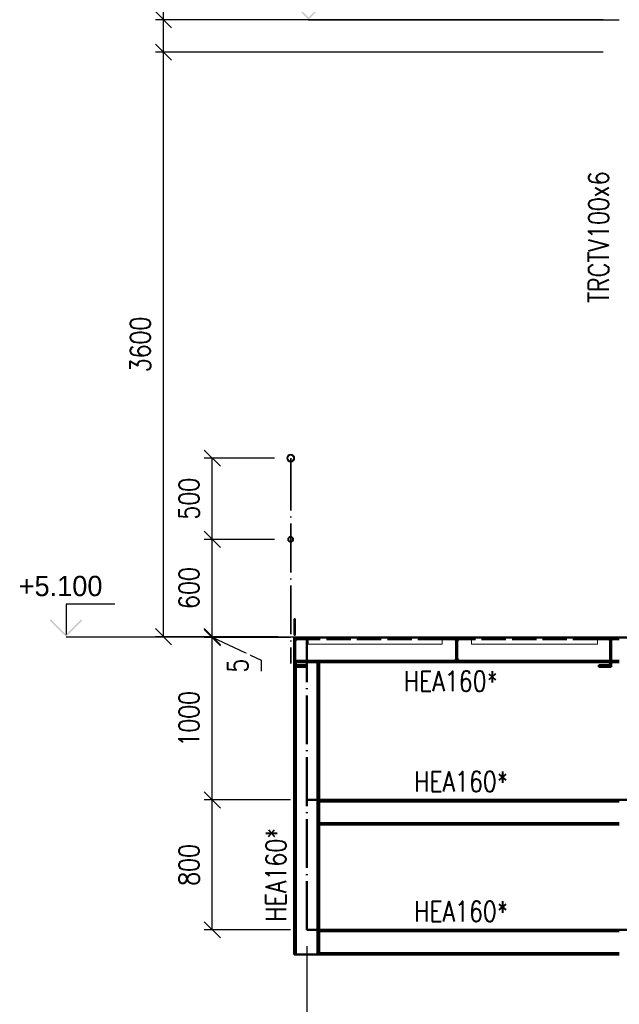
# Paper-space layout 'Layout1' of a CAD drawing. Extents: x -2 to 1380, y -36 to 422.
# Tile 12 of 54: x 355 to 429, y 123 to 244. Entities that reach past the tile are written whole.
import ezdxf

# ---------------------------------------------------------------- set-up
doc = ezdxf.new("R2010")
doc.units = 0
doc.linetypes.add('ACAD_ISO02W100', pattern=[15, 12, -3])
doc.linetypes.add('ACAD_ISO04W100', pattern=[30.5, 24, -3, 0.5, -3])
doc.layers.get('0').update_dxf_attribs({"linetype": 'CONTINUOUS'})
doc.layers.get('DEFPOINTS').update_dxf_attribs({"color": 132, "linetype": 'CONTINUOUS'})
doc.layers.add('AS_INS_ON', color=7, linetype='CONTINUOUS')
for name, color, linetype, lineweight in [('SS_2.ET-HALA_TaO-LAVKA_+5.100m', 210, 'CONTINUOUS', 50), ('SS_2.ET-HALA_TaO-LAVKA_+5.100m-KONZOLA', 202, 'CONTINUOUS', 50), ('SS_2.ET-HALA_TaO-LAVKA_+5.100m-PLECH', 90, 'CONTINUOUS', 13), ('SS_2.ET-HALA_TaO-LAVKA_+5.100m-PLECH-VYZTUHA', 150, 'CONTINUOUS', 13), ('SS_2.ET-HALA_TaO-LAVKA_+5.100m-ZABRADLI', 41, 'CONTINUOUS', 35), ('SS_KOTY', 3, 'CONTINUOUS', 25), ('SS_POPIS_PROFILU', 13, 'CONTINUOUS', 25), ('SS_POPIS_PROFILU_S355', 2, 'CONTINUOUS', 35), ('SS_SRAFY', 8, 'CONTINUOUS', 18)]:
    doc.layers.add(name, color=color, linetype=linetype, lineweight=lineweight)
doc.styles.add('ROMANS', font='romans.shx', dxfattribs={"width": 0.8})
doc.styles.add('romans.shx', font='romans.shx', dxfattribs={"height": 5})
doc.dimstyles.new('A-1_(2.5)_50AS', dxfattribs={"dimtxt": 2.5, "dimasz": 2, "dimexe": 1, "dimexo": 2, "dimgap": 0, "dimtad": 0, "dimdec": 1, "dimlfac": 50, "dimrnd": 1, "dimtxsty": 'ROMANS', "dimblk1": 'OBLIQUE', "dimblk2": 'OBLIQUE', "dimsah": 1, "dimcen": 2, "dimclrd": 256, "dimclre": 256, "dimclrt": 256, "dimadec": 1, "dimazin": 2, "dimtfac": 0.714286, "dimtdec": 1, "dimtmove": 0, "dimatfit": 3, "dimldrblk": 'OPEN', "dimfxl": 1, "dimtvp": 1.142857, "dimtfill": 1, "dimtolj": 1, "dimlwd": -1, "dimlwe": -1, "dimarcsym": 0})
pattern_1 = [(45, (430.83077, 66.093935), (-0.04490128, 0.04490128), [])]

# ---------------------------------------------------------------- blocks, each defined once
blk = doc.blocks.new('_Oblique')
at = {"color": 0, "linetype": 'ByBlock', "lineweight": -2}
blk.add_line((-0.5, -0.5), (0.5, 0.5), dxfattribs=at)
blk = doc.blocks.new('*D35')
at = {"layer": 'DEFPOINTS', "color": 0, "transparency": 16777216}
for p in [(390.05, 131.99, -268691.5), (430.83, 66.09, -268691.5), (390.05, 46.62)]:
    blk.add_point(p, dxfattribs=at)
at = {"layer": 'SS_KOTY', "transparency": 16777216}
for p, q in [((390.05, 129.99), (390.05, 45.62)), ((430.83, 64.09), (430.83, 45.62)), ((430.83, 46.62), (390.05, 46.62))]:
    blk.add_line(p, q, dxfattribs=at)
at = {"layer": 'SS_KOTY', "transparency": 16777216, "xscale": 2, "yscale": 2, "zscale": 2, "rotation": 180}
blk.add_blockref('_Oblique', (390.05, 46.62), dxfattribs=at)
at = {"layer": 'SS_KOTY', "transparency": 16777216, "xscale": 2, "yscale": 2, "zscale": 2}
blk.add_blockref('_Oblique', (430.83, 46.62), dxfattribs=at)
at = {"layer": 'SS_KOTY', "transparency": 16777216, "insert": (410.44, 49.48), "char_height": 2.5, "attachment_point": 5, "style": 'ROMANS', "bg_fill": 3, "box_fill_scale": 1.1, "bg_fill_color": 256, "bg_fill_true_color": 13158600, "bg_fill_transparency": 0}
blk.add_mtext('\\A1;2039', dxfattribs=at)
blk = doc.blocks.new('_OPEN')
at = {"color": 0, "linetype": 'ByBlock'}
for p, q in [((-1, 0.167), (0, 0)), ((0, 0), (-1, -0.167)), ((0, 0), (-1, 0))]:
    blk.add_line(p, q, dxfattribs=at)
blk = doc.blocks.new('*D38')
at = {"layer": 'DEFPOINTS', "color": 0, "transparency": 16777216}
for p in [(378.43, 147.99), (390.05, 147.99, -268691.5), (390.05, 131.99, -268691.5)]:
    blk.add_point(p, dxfattribs=at)
at = {"layer": 'SS_KOTY', "transparency": 16777216}
for p, q in [((388.05, 147.99), (377.43, 147.99)), ((378.43, 131.99), (378.43, 147.99)), ((388.05, 131.99), (377.43, 131.99))]:
    blk.add_line(p, q, dxfattribs=at)
at = {"layer": 'SS_KOTY', "transparency": 16777216, "xscale": 2, "yscale": 2, "zscale": 2}
for p, rotation in [((378.43, 147.99), 90), ((378.43, 131.99), 270)]:
    blk.add_blockref('_Oblique', p, dxfattribs=dict(at, rotation=rotation))
at = {"layer": 'SS_KOTY', "transparency": 16777216, "insert": (375.57, 139.99), "char_height": 2.5, "attachment_point": 5, "rotation": 90, "style": 'ROMANS', "bg_fill": 3, "box_fill_scale": 1.1, "bg_fill_color": 256, "bg_fill_true_color": 13158600, "bg_fill_transparency": 0}
blk.add_mtext('\\A1;800', dxfattribs=at)
blk = doc.blocks.new('*D39')
at = {"layer": 'DEFPOINTS', "color": 0, "transparency": 16777216}
for p in [(378.43, 167.99), (390.05, 167.99, -268691.5), (390.05, 147.99, -268691.5)]:
    blk.add_point(p, dxfattribs=at)
at = {"layer": 'SS_KOTY', "transparency": 16777216}
for p, q in [((388.05, 167.99), (377.43, 167.99)), ((378.43, 147.99), (378.43, 167.99)), ((388.05, 147.99), (377.43, 147.99))]:
    blk.add_line(p, q, dxfattribs=at)
at = {"layer": 'SS_KOTY', "transparency": 16777216, "xscale": 2, "yscale": 2, "zscale": 2}
for p, rotation in [((378.43, 167.99), 90), ((378.43, 147.99), 270)]:
    blk.add_blockref('_Oblique', p, dxfattribs=dict(at, rotation=rotation))
at = {"layer": 'SS_KOTY', "transparency": 16777216, "insert": (375.57, 157.99), "char_height": 2.5, "attachment_point": 5, "rotation": 90, "style": 'ROMANS', "bg_fill": 3, "box_fill_scale": 1.1, "bg_fill_color": 256, "bg_fill_true_color": 13158600, "bg_fill_transparency": 0}
blk.add_mtext('\\A1;1000', dxfattribs=at)
blk = doc.blocks.new('*D40')
at = {"layer": 'DEFPOINTS', "color": 0, "transparency": 16777216}
for p in [(378.43, 168.09), (388.53, 168.09, -268681.5), (390.05, 167.99, -268691.5)]:
    blk.add_point(p, dxfattribs=at)
at = {"layer": 'SS_KOTY', "transparency": 16777216}
for p, q in [((386.53, 168.09), (377.43, 168.09)), ((388.05, 167.99), (377.43, 167.99)), ((378.43, 167.99), (378.43, 168.09)), ((378.43, 168.04), (384.43, 165.2)), ((384.43, 165.2), (384.43, 163.86))]:
    blk.add_line(p, q, dxfattribs=at)
at = {"layer": 'SS_KOTY', "transparency": 16777216, "xscale": 2, "yscale": 2, "zscale": 2}
for p, rotation in [((378.43, 168.09), 90), ((378.43, 167.99), 270)]:
    blk.add_blockref('_Oblique', p, dxfattribs=dict(at, rotation=rotation))
at = {"layer": 'SS_KOTY', "transparency": 16777216, "insert": (381.57, 164.53), "char_height": 2.5, "attachment_point": 5, "rotation": 90, "style": 'ROMANS', "bg_fill": 3, "box_fill_scale": 1.1, "bg_fill_color": 256, "bg_fill_true_color": 13158600, "bg_fill_transparency": 0}
blk.add_mtext('\\A1;5', dxfattribs=at)
blk = doc.blocks.new('*D41')
at = {"layer": 'DEFPOINTS', "color": 0, "transparency": 16777216}
for p in [(378.43, 180.09), (388.09, 180.09, -268681.5), (388.53, 168.09, -268681.5)]:
    blk.add_point(p, dxfattribs=at)
at = {"layer": 'SS_KOTY', "transparency": 16777216}
for p, q in [((386.09, 180.09), (377.43, 180.09)), ((378.43, 168.09), (378.43, 180.09)), ((386.53, 168.09), (377.43, 168.09))]:
    blk.add_line(p, q, dxfattribs=at)
at = {"layer": 'SS_KOTY', "transparency": 16777216, "xscale": 2, "yscale": 2, "zscale": 2}
for p, rotation in [((378.43, 180.09), 90), ((378.43, 168.09), 270)]:
    blk.add_blockref('_Oblique', p, dxfattribs=dict(at, rotation=rotation))
at = {"layer": 'SS_KOTY', "transparency": 16777216, "insert": (375.57, 174.09), "char_height": 2.5, "attachment_point": 5, "rotation": 90, "style": 'ROMANS', "bg_fill": 3, "box_fill_scale": 1.1, "bg_fill_color": 256, "bg_fill_true_color": 13158600, "bg_fill_transparency": 0}
blk.add_mtext('\\A1;600', dxfattribs=at)
blk = doc.blocks.new('*D42')
at = {"layer": 'DEFPOINTS', "color": 0, "transparency": 16777216}
for p in [(378.43, 190.09), (388.09, 190.09, -268681.5), (388.09, 180.09, -268681.5)]:
    blk.add_point(p, dxfattribs=at)
at = {"layer": 'SS_KOTY', "transparency": 16777216}
for p, q in [((386.09, 190.09), (377.43, 190.09)), ((378.43, 180.09), (378.43, 190.09)), ((386.09, 180.09), (377.43, 180.09))]:
    blk.add_line(p, q, dxfattribs=at)
at = {"layer": 'SS_KOTY', "transparency": 16777216, "xscale": 2, "yscale": 2, "zscale": 2}
for p, rotation in [((378.43, 190.09), 90), ((378.43, 180.09), 270)]:
    blk.add_blockref('_Oblique', p, dxfattribs=dict(at, rotation=rotation))
at = {"layer": 'SS_KOTY', "transparency": 16777216, "insert": (375.57, 185.09), "char_height": 2.5, "attachment_point": 5, "rotation": 90, "style": 'ROMANS', "bg_fill": 3, "box_fill_scale": 1.1, "bg_fill_color": 256, "bg_fill_true_color": 13158600, "bg_fill_transparency": 0}
blk.add_mtext('\\A1;500', dxfattribs=at)
blk = doc.blocks.new('*D43')
at = {"layer": 'DEFPOINTS', "color": 0, "transparency": 16777216}
for p in [(372.43, 240.09), (428.53, 240.09, -268691.9), (388.53, 168.09, -268681.5)]:
    blk.add_point(p, dxfattribs=at)
at = {"layer": 'SS_KOTY', "transparency": 16777216}
for p, q in [((426.53, 240.09), (371.43, 240.09)), ((372.43, 168.09), (372.43, 240.09)), ((386.53, 168.09), (371.43, 168.09))]:
    blk.add_line(p, q, dxfattribs=at)
at = {"layer": 'SS_KOTY', "transparency": 16777216, "xscale": 2, "yscale": 2, "zscale": 2}
for p, rotation in [((372.43, 240.09), 90), ((372.43, 168.09), 270)]:
    blk.add_blockref('_Oblique', p, dxfattribs=dict(at, rotation=rotation))
at = {"layer": 'SS_KOTY', "transparency": 16777216, "insert": (369.57, 204.09), "char_height": 2.5, "attachment_point": 5, "rotation": 90, "style": 'ROMANS', "bg_fill": 3, "box_fill_scale": 1.1, "bg_fill_color": 256, "bg_fill_true_color": 13158600, "bg_fill_transparency": 0}
blk.add_mtext('\\A1;3600', dxfattribs=at)
blk = doc.blocks.new('*D44')
at = {"layer": 'DEFPOINTS', "color": 0, "transparency": 16777216}
for p in [(372.43, 244.09), (428.53, 244.09, -268691.9), (428.53, 240.09, -268691.9)]:
    blk.add_point(p, dxfattribs=at)
at = {"layer": 'SS_KOTY', "transparency": 16777216}
for p, q in [((372.43, 244.09), (372.43, 251.24)), ((426.53, 244.09), (371.43, 244.09)), ((372.43, 240.09), (372.43, 244.09)), ((426.53, 240.09), (371.43, 240.09))]:
    blk.add_line(p, q, dxfattribs=at)
at = {"layer": 'SS_KOTY', "transparency": 16777216, "xscale": 2, "yscale": 2, "zscale": 2}
for p, rotation in [((372.43, 244.09), 90), ((372.43, 240.09), 270)]:
    blk.add_blockref('_Oblique', p, dxfattribs=dict(at, rotation=rotation))
at = {"layer": 'SS_KOTY', "transparency": 16777216, "insert": (369.57, 248.67), "char_height": 2.5, "attachment_point": 5, "rotation": 90, "style": 'ROMANS', "bg_fill": 3, "box_fill_scale": 1.1, "bg_fill_color": 256, "bg_fill_true_color": 13158600, "bg_fill_transparency": 0}
blk.add_mtext('\\A1;200', dxfattribs=at)

psp = doc.layouts.get("Layout1")

# ---------------------------------------------------------------- hatches: boundary and pattern name
at = {"layer": 'AS_INS_ON'}
psp.add_hatch(color=3, dxfattribs=at).paths.add_polyline_path([(358.5732, 170.2354), (358.4318, 170.0939), (360.4318, 168.0939), (362.4318, 170.0939), (362.2904, 170.2354), (360.4318, 168.3768)])

# ---------------------------------------------------------------- linework, layer by layer
at = {"layer": 'AS_INS_ON', "color": 3}
for p, q in [((366.4318, 172.0939, -268681.5), (360.4318, 172.0939, -268681.5)), ((360.4318, 172.0939, -268681.5), (360.4318, 168.3768, -268681.5))]:
    psp.add_line(p, q, dxfattribs=at)
at = {"layer": 'SS_2.ET-HALA_TaO-LAVKA_+5.100m', "color": 1, "linetype": 'Continuous', "ltscale": 0.25}
for p, q in [((408.1708, 165.1339), (406.9308, 165.1339)), ((406.9308, 165.1339), (406.9308, 164.9539)), ((406.9308, 164.9539), (410.1308, 164.9539)), ((410.1308, 165.1339), (408.8908, 165.1339)), ((427.4208, 165.1339), (410.1308, 165.1339)), ((410.1308, 164.9539), (410.1308, 165.1339)), ((410.1308, 164.9539), (427.4208, 164.9539)), ((428.5307, 165.1339), (427.5308, 165.1339)), ((427.5308, 164.9539), (428.5307, 164.9539)), ((427.1808, 164.6039), (426.0308, 164.6039)), ((426.0308, 164.6039), (426.0308, 164.3939)), ((426.0308, 164.3939), (427.5308, 164.3939))]:
    psp.add_line(p, q, dxfattribs=at)
at = {"layer": 'SS_2.ET-HALA_TaO-LAVKA_+5.100m', "color": 3, "linetype": 'ACAD_ISO02W100', "ltscale": 0.25}
for p, q in [((408.8908, 165.1339), (408.1708, 165.1339)), ((408.5908, 165.5539), (408.4708, 165.5539)), ((408.4708, 165.4539), (408.5908, 165.4539)), ((427.5308, 165.5539), (427.4208, 165.5539)), ((427.4208, 165.4539), (427.5308, 165.4539)), ((427.5308, 165.1339), (427.4208, 165.1339)), ((427.4208, 164.9539), (427.5308, 164.9539))]:
    psp.add_line(p, q, dxfattribs=at)
at = {"layer": 'SS_2.ET-HALA_TaO-LAVKA_+5.100m', "color": 1, "linetype": 'Continuous', "ltscale": 0.25, "extrusion": (-3.7494e-33, 6.12323e-17, -1)}
for centre, radius, start, end in [((-408.1708, 165.4339), 0.3, 180, 270), ((-408.8908, 165.4339), 0.3, 270, 360), ((-427.1808, 164.8439), 0.24, 180, 270)]:
    psp.add_arc(centre, radius, start, end, dxfattribs=at)
at = {"layer": 'SS_2.ET-HALA_TaO-LAVKA_+5.100m-KONZOLA', "color": 1, "linetype": 'Continuous', "ltscale": 0.25}
for p, q in [((428.5307, 147.9939), (391.5708, 147.9939)), ((391.5708, 147.8139), (428.5307, 147.8139)), ((428.5307, 145.1339), (391.5708, 145.1339)), ((391.5708, 144.9539), (428.5307, 144.9539))]:
    psp.add_line(p, q, dxfattribs=at)

# ---------------------------------------------------------------- texts
at = {"layer": 'AS_INS_ON', "color": 3}
psp.add_text('+5.100', height=2.5, dxfattribs=at).set_placement((354.5982, 173.0939))
at = {"layer": 'SS_POPIS_PROFILU_S355', "color": 2, "style": 'romans.shx', "width": 0.8}
for p in [(401.9965, 161.3723), (403.2501, 149.0149), (403.2501, 133.0149)]:
    psp.add_text('HEA160*', height=2.5, dxfattribs=at).set_placement(p)

# ---------------------------------------------------------------- dimensions: what is measured, and where the dimension line sits
at = {"layer": 'SS_KOTY'}
dim = psp.add_linear_dim(base=(390.0508, 46.6197), p1=(430.8308, 66.0939, -268691.5), p2=(390.0508, 131.9939, -268691.5), dimstyle='A-1_(2.5)_50AS', override={"dimtmove": 1}, dxfattribs=at)
dim.commit()
dim.dimension.update_dxf_attribs({"geometry": '*D35', "text_midpoint": (410.4408, 49.4768)})

# ---------------------------------------------------------------- next in the draw order: linework, layer by layer
at = {"layer": 'SS_2.ET-HALA_TaO-LAVKA_+5.100m-KONZOLA', "color": 1, "linetype": 'Continuous', "ltscale": 0.25}
for p, q in [((391.3908, 164.9539), (391.3908, 128.954)), ((391.5708, 129.1339), (391.5708, 164.9539)), ((428.5307, 131.9939), (391.5708, 131.9939)), ((391.5708, 131.8139), (428.5307, 131.8139)), ((388.5308, 128.9539), (391.5708, 128.9539)), ((428.5307, 129.1339), (391.5708, 129.1339)), ((391.5708, 128.9539), (391.5708, 129.1339)), ((391.5708, 128.9539), (428.5307, 128.9539))]:
    psp.add_line(p, q, dxfattribs=at)

# ---------------------------------------------------------------- next in the draw order: dimensions: what is measured, and where the dimension line sits
at = {"layer": 'SS_KOTY'}
dim = psp.add_linear_dim(base=(378.4318, 147.9939), p1=(390.0508, 131.9939, -268691.5), p2=(390.0508, 147.9939, -268691.5), angle=90, dimstyle='A-1_(2.5)_50AS', dxfattribs=at)
dim.commit()
dim.dimension.update_dxf_attribs({"geometry": '*D38', "text_midpoint": (375.5746, 139.9939)})

# ---------------------------------------------------------------- next in the draw order: linework, layer by layer
at = {"layer": 'SS_2.ET-HALA_TaO-LAVKA_+5.100m-KONZOLA', "color": 7, "linetype": 'ACAD_ISO04W100', "ltscale": 0.25}
psp.add_line((430.8308, 131.9939), (390.0508, 131.9939), dxfattribs=at)

# ---------------------------------------------------------------- next in the draw order: texts
at = {"layer": 'SS_POPIS_PROFILU_S355', "color": 2, "style": 'romans.shx', "width": 0.8}
psp.add_text('HEA160*', height=2.5, rotation=90, dxfattribs=at).set_placement((387.5098, 133.0148))

# ---------------------------------------------------------------- next in the draw order: dimensions: what is measured, and where the dimension line sits
at = {"layer": 'SS_KOTY'}
dim = psp.add_linear_dim(base=(378.4318, 167.9939), p1=(390.0508, 147.9939, -268691.5), p2=(390.0508, 167.9939, -268691.5), angle=90, dimstyle='A-1_(2.5)_50AS', override={"dimtmove": 1}, dxfattribs=at)
dim.commit()
dim.dimension.update_dxf_attribs({"geometry": '*D39', "text_midpoint": (375.5746, 157.9939)})

# ---------------------------------------------------------------- next in the draw order: linework, layer by layer
at = {"layer": 'SS_2.ET-HALA_TaO-LAVKA_+5.100m-KONZOLA', "color": 7, "linetype": 'ACAD_ISO04W100', "ltscale": 0.25}
psp.add_line((430.8308, 147.9939), (390.0508, 147.9939), dxfattribs=at)

# ---------------------------------------------------------------- next in the draw order: dimensions: what is measured, and where the dimension line sits
at = {"layer": 'SS_KOTY'}
dim = psp.add_linear_dim(base=(378.4318, 168.0939), p1=(390.0508, 167.9939, -268691.5), p2=(388.5308, 168.0939, -268681.5), angle=90, dimstyle='A-1_(2.5)_50AS', override={"dimtmove": 1}, dxfattribs=at)
dim.commit()
dim.dimension.update_dxf_attribs({"geometry": '*D40', "text_midpoint": (384.4318, 165.1961), "dimtype": 160})

# ---------------------------------------------------------------- next in the draw order: linework, layer by layer
at = {"layer": 'SS_2.ET-HALA_TaO-LAVKA_+5.100m', "color": 3, "linetype": 'ACAD_ISO02W100', "ltscale": 0.25}
for p, q in [((388.6408, 165.5539), (388.5308, 165.5539)), ((388.5308, 165.4539), (388.6408, 165.4539)), ((388.6408, 165.1339), (388.5308, 165.1339))]:
    psp.add_line(p, q, dxfattribs=at)
at = {"layer": 'SS_2.ET-HALA_TaO-LAVKA_+5.100m', "color": 1, "linetype": 'Continuous', "ltscale": 0.25}
for p, q in [((406.9308, 165.1339), (388.6408, 165.1339)), ((388.6408, 164.9539), (406.9308, 164.9539)), ((388.5308, 164.3939), (390.0308, 164.3939)), ((390.0308, 164.6039), (388.8808, 164.6039)), ((390.0308, 164.3939), (390.0308, 164.6039))]:
    psp.add_line(p, q, dxfattribs=at)
at = {"layer": 'SS_2.ET-HALA_TaO-LAVKA_+5.100m', "color": 1, "linetype": 'Continuous', "ltscale": 0.25, "extrusion": (-4.85064e-12, -2.00914e-12, -1)}
psp.add_arc((-388.8808, 164.8439, 0), 0.24, 270, 360, dxfattribs=at)
at = {"layer": 'SS_2.ET-HALA_TaO-LAVKA_+5.100m-KONZOLA', "color": 3, "linetype": 'ACAD_ISO02W100', "ltscale": 0.25}
for p, q in [((388.5308, 164.9539), (388.6408, 164.9539)), ((388.7108, 164.6749), (388.7108, 164.3939))]:
    psp.add_line(p, q, dxfattribs=at)
at = {"layer": 'SS_2.ET-HALA_TaO-LAVKA_+5.100m-KONZOLA', "color": 1, "linetype": 'Continuous', "ltscale": 0.25}
for p, q in [((388.7108, 164.9539), (388.7108, 164.6749)), ((388.5308, 164.3939), (388.5308, 128.954)), ((388.7108, 164.3939), (388.7108, 128.954))]:
    psp.add_line(p, q, dxfattribs=at)

# ---------------------------------------------------------------- next in the draw order: dimensions: what is measured, and where the dimension line sits
at = {"layer": 'SS_KOTY'}
dim = psp.add_linear_dim(base=(378.4318, 180.0939), p1=(388.5308, 168.0939, -268681.5), p2=(388.0858, 180.0939, -268681.5), angle=90, dimstyle='A-1_(2.5)_50AS', override={"dimtmove": 1}, dxfattribs=at)
dim.commit()
dim.dimension.update_dxf_attribs({"geometry": '*D41', "text_midpoint": (375.5746, 174.0939)})

# ---------------------------------------------------------------- next in the draw order: dimensions: what is measured, and where the dimension line sits
dim = psp.add_linear_dim(base=(378.4318, 190.0939), p1=(388.0858, 180.0939, -268681.5), p2=(388.0858, 190.0939, -268681.5), angle=90, dimstyle='A-1_(2.5)_50AS', override={"dimtmove": 1}, dxfattribs=at)
dim.commit()
dim.dimension.update_dxf_attribs({"geometry": '*D42', "text_midpoint": (375.5746, 185.0939)})

# ---------------------------------------------------------------- next in the draw order: dimensions: what is measured, and where the dimension line sits
dim = psp.add_linear_dim(base=(372.4318, 240.0939), p1=(388.5308, 168.0939, -268681.5), p2=(428.5308, 240.0939, -268691.9), angle=90, dimstyle='A-1_(2.5)_50AS', dxfattribs=at)
dim.commit()
dim.dimension.update_dxf_attribs({"geometry": '*D43', "text_midpoint": (369.5746, 204.0939)})

# ---------------------------------------------------------------- next in the draw order: hatches: boundary and pattern name
at = {"layer": 'SS_SRAFY'}
h = psp.add_hatch(dxfattribs=at)
h.set_pattern_fill('ANSI31', color=5, scale=0.02, style=0)
h.set_pattern_definition(pattern_1)
h.paths.add_polyline_path([(388.0858, 190.5389, 1), (388.0858, 189.6489, 1)], flags=0)
h.paths.add_polyline_path([(388.0858, 190.4809, 1), (388.0858, 189.7069, 1)], flags=0)
h = psp.add_hatch(dxfattribs=at)
h.set_pattern_fill('ANSI31', color=5, scale=0.02, style=0)
h.set_pattern_definition(pattern_1)
h.paths.add_polyline_path([(388.0858, 180.4139, 1), (388.0858, 179.7739, 1)], flags=0)
h.paths.add_polyline_path([(388.0858, 180.3739, 1), (388.0858, 179.8139, 1)], flags=0)
h = psp.add_hatch(dxfattribs=at)
h.set_pattern_fill('ANSI31', color=5, scale=0.02, style=0)
h.set_pattern_definition(pattern_1)
h.paths.add_polyline_path([(388.5308, 168.2939), (388.6508, 168.2939), (388.6508, 170.2939), (388.5308, 170.2939)], flags=0)
h = psp.add_hatch(dxfattribs=at)
h.set_pattern_fill('ANSI31', color=5, scale=0.02, style=0)
h.set_pattern_definition(pattern_1)
h.paths.add_polyline_path([(390.0308, 164.3939), (390.0308, 164.6039), (388.8808, 164.6039, -0.41421356), (388.6408, 164.8439), (388.6408, 167.5439, -0.41421356), (388.8808, 167.7839), (390.0308, 167.7839), (390.0308, 167.9939), (388.5308, 167.9939), (388.5308, 164.3939)], flags=0)
h = psp.add_hatch(dxfattribs=at)
h.set_pattern_fill('ANSI31', color=5, scale=0.02, style=0)
h.set_pattern_definition(pattern_1)
h.paths.add_polyline_path([(408.1708, 165.1339), (406.9308, 165.1339), (406.9308, 164.9539), (410.1308, 164.9539), (410.1308, 165.1339), (408.8908, 165.1339, -0.41421356), (408.5908, 165.4339), (408.5908, 167.5139, -0.41421356), (408.8908, 167.8139), (410.1308, 167.8139), (410.1308, 167.9939), (406.9308, 167.9939), (406.9308, 167.8139), (408.1708, 167.8139, -0.41421356), (408.4708, 167.5139), (408.4708, 165.4339, -0.41421356)], flags=0)
h = psp.add_hatch(dxfattribs=at)
h.set_pattern_fill('ANSI31', color=5, scale=0.02, style=0)
h.set_pattern_definition(pattern_1)
h.paths.add_polyline_path([(426.0308, 164.3939), (427.5308, 164.3939), (427.5308, 167.9939), (426.0308, 167.9939), (426.0308, 167.7839), (427.1808, 167.7839, -0.41421356), (427.4208, 167.5439), (427.4208, 164.8439, -0.41421356), (427.1808, 164.6039), (426.0308, 164.6039)], flags=0)

# ---------------------------------------------------------------- next in the draw order: linework, layer by layer
at = {"layer": 'AS_INS_ON', "color": 3}
psp.add_line((360.4318, 168.0939), (388.5306, 168.0939), dxfattribs=at)
at = {"layer": 'SS_2.ET-HALA_TaO-LAVKA_+5.100m', "color": 7, "linetype": 'ACAD_ISO04W100', "ltscale": 0.25}
psp.add_line((430.9308, 167.9939), (388.5308, 167.9939), dxfattribs=at)
at = {"layer": 'SS_2.ET-HALA_TaO-LAVKA_+5.100m', "color": 1, "linetype": 'Continuous', "ltscale": 0.25}
for p, q in [((388.5308, 167.9939), (388.5308, 164.3939)), ((388.6408, 164.8439), (388.6408, 167.5439)), ((388.8808, 167.7839), (390.0308, 167.7839)), ((390.0308, 167.7839), (390.0308, 167.9939)), ((390.2308, 167.8139), (390.0308, 167.8139)), ((406.9308, 167.8139), (406.7308, 167.8139)), ((406.9308, 167.9939), (406.9308, 167.8139)), ((408.1708, 167.8139), (406.9308, 167.8139)), ((408.4708, 167.5139), (408.4708, 165.4339)), ((408.5908, 165.4339), (408.5908, 167.5139)), ((410.1308, 167.8139), (408.8908, 167.8139)), ((410.1308, 167.8139), (410.1308, 167.9939)), ((410.3308, 167.8139), (410.1308, 167.8139)), ((426.0308, 167.8139), (425.8308, 167.8139)), ((426.0308, 167.9939), (426.0308, 167.7839)), ((426.0308, 167.7839), (427.1808, 167.7839)), ((427.4208, 167.5439), (427.4208, 164.8439)), ((427.5308, 164.3939), (427.5308, 167.9939)), ((428.5307, 167.8139), (427.5308, 167.8139))]:
    psp.add_line(p, q, dxfattribs=at)
at = {"layer": 'SS_2.ET-HALA_TaO-LAVKA_+5.100m', "color": 3, "linetype": 'ACAD_ISO02W100', "ltscale": 0.25}
for p, q in [((390.0308, 167.8139), (388.5308, 167.8139)), ((388.6408, 167.4939), (388.5308, 167.4939)), ((388.5308, 167.3939), (388.6408, 167.3939)), ((406.7308, 167.8139), (390.2308, 167.8139)), ((408.8908, 167.8139), (408.1708, 167.8139)), ((408.5908, 167.4939), (408.4708, 167.4939)), ((408.4708, 167.3939), (408.5908, 167.3939)), ((425.8308, 167.8139), (410.3308, 167.8139)), ((427.5308, 167.8139), (426.0308, 167.8139)), ((427.5308, 167.4939), (427.4208, 167.4939)), ((427.4208, 167.3939), (427.5308, 167.3939))]:
    psp.add_line(p, q, dxfattribs=at)
at = {"layer": 'SS_2.ET-HALA_TaO-LAVKA_+5.100m', "color": 1, "linetype": 'Continuous', "ltscale": 0.25, "extrusion": (4.85064e-12, -2.00914e-12, -1)}
psp.add_arc((-388.8808, 167.5439, 0), 0.24, 0, 90, dxfattribs=at)
at = {"layer": 'SS_2.ET-HALA_TaO-LAVKA_+5.100m', "color": 1, "linetype": 'Continuous', "ltscale": 0.25, "extrusion": (-1.60736e-12, -3.88045e-12, -1)}
psp.add_arc((-408.1708, 167.5139, 0), 0.3, 90, 180, dxfattribs=at)
at = {"layer": 'SS_2.ET-HALA_TaO-LAVKA_+5.100m', "color": 1, "linetype": 'Continuous', "ltscale": 0.25, "extrusion": (3.88051e-12, -1.6073e-12, -1)}
psp.add_arc((-408.8908, 167.5139, 0), 0.3, 0, 90, dxfattribs=at)
at = {"layer": 'SS_2.ET-HALA_TaO-LAVKA_+5.100m', "color": 1, "linetype": 'Continuous', "ltscale": 0.25, "extrusion": (-3.7494e-33, 6.12323e-17, -1)}
psp.add_arc((-427.1808, 167.5439), 0.24, 90, 180, dxfattribs=at)
at = {"layer": 'SS_2.ET-HALA_TaO-LAVKA_+5.100m-KONZOLA', "color": 7, "linetype": 'ACAD_ISO04W100', "ltscale": 0.25}
psp.add_line((390.0508, 131.9939), (390.0508, 167.9939), dxfattribs=at)
at = {"layer": 'SS_2.ET-HALA_TaO-LAVKA_+5.100m-PLECH', "color": 7, "linetype": 'Continuous', "ltscale": 0.25}
for p, q in [((428.5308, 168.0939), (388.5308, 168.0939)), ((388.5308, 168.0939), (388.5308, 167.9939)), ((428.5308, 167.9939), (388.5308, 167.9939))]:
    psp.add_line(p, q, dxfattribs=at)
at = {"layer": 'SS_2.ET-HALA_TaO-LAVKA_+5.100m-PLECH-VYZTUHA', "color": 1, "linetype": 'Continuous', "ltscale": 0.25}
for p, q in [((390.2308, 167.9939), (390.2308, 167.1939)), ((406.7308, 167.1939), (406.7308, 167.9939)), ((410.3308, 167.9939), (410.3308, 167.1939)), ((425.8308, 167.9939), (425.8308, 167.1939)), ((390.2308, 167.1939), (406.7308, 167.1939)), ((410.3308, 167.1939), (425.8308, 167.1939))]:
    psp.add_line(p, q, dxfattribs=at)
at = {"layer": 'SS_2.ET-HALA_TaO-LAVKA_+5.100m-PLECH-VYZTUHA', "color": 7, "linetype": 'ACAD_ISO04W100', "ltscale": 0.25}
for p, q in [((390.2308, 167.9939), (406.7308, 167.9939)), ((410.3308, 167.9939), (425.8308, 167.9939))]:
    psp.add_line(p, q, dxfattribs=at)
at = {"layer": 'SS_2.ET-HALA_TaO-LAVKA_+5.100m-ZABRADLI', "color": 7, "linetype": 'ACAD_ISO04W100', "ltscale": 0.25}
psp.add_line((388.0858, 189.6489), (388.0858, 164.794), dxfattribs=at)
psp.add_line((388.0858, 189.6489), (388.0858, 164.794), dxfattribs=at)
at = {"layer": 'SS_2.ET-HALA_TaO-LAVKA_+5.100m-ZABRADLI', "color": 1, "linetype": 'Continuous', "ltscale": 0.25}
for p, q in [((388.6508, 170.2939), (388.5308, 170.2939)), ((388.5308, 170.2939), (388.5308, 168.2939)), ((388.6508, 168.2939), (388.6508, 170.2939)), ((388.5308, 168.2939), (388.6508, 168.2939))]:
    psp.add_line(p, q, dxfattribs=at)
for centre, radius in [((388.0858, 190.0939), 0.445), ((388.0858, 190.0939), 0.387), ((388.0858, 180.0939), 0.32), ((388.0858, 180.0939), 0.28)]:
    psp.add_circle(centre, radius, dxfattribs=at)
at = {"layer": 'SS_2.ET-HALA_TaO-LAVKA_+5.100m-ZABRADLI', "color": 7, "linetype": 'ACAD_ISO04W100', "ltscale": 0.25, "extrusion": (-1, -6.12323e-17, 0)}
for start, end in [(90, 180), (180, 270)]:
    psp.add_arc((-189.0739, 0, -388.0858), 1.02, start, end, dxfattribs=at)

# ---------------------------------------------------------------- next in the draw order: texts
at = {"layer": 'SS_POPIS_PROFILU', "color": 13, "style": 'romans.shx', "width": 0.8}
psp.add_text('TRCTV100x6', height=2.5, rotation=90, dxfattribs=at).set_placement((427.2252, 209.1999))

# ---------------------------------------------------------------- next in the draw order: dimensions: what is measured, and where the dimension line sits
at = {"layer": 'SS_KOTY'}
dim = psp.add_linear_dim(base=(372.4318, 244.0939), p1=(428.5308, 240.0939, -268691.9), p2=(428.5308, 244.0939, -268691.9), angle=90, dimstyle='A-1_(2.5)_50AS', override={"dimtmove": 0}, dxfattribs=at)
dim.commit()
dim.dimension.update_dxf_attribs({"geometry": '*D44', "text_midpoint": (369.5746, 248.6654)})

# ---------------------------------------------------------------- next in the draw order: hatches: boundary and pattern name
at = {"layer": 'AS_INS_ON'}
psp.add_hatch(color=3, dxfattribs=at).paths.add_polyline_path([(388.405, 246.2354), (388.2636, 246.0939), (390.2636, 244.0939), (392.2636, 246.0939), (392.1221, 246.2354), (390.2636, 244.3768)])

# ---------------------------------------------------------------- next in the draw order: linework, layer by layer
at = {"layer": 'AS_INS_ON', "color": 3}
psp.add_line((390.2636, 244.0939), (428.5305, 244.0939), dxfattribs=at)

doc.saveas('drawing.dxf')
